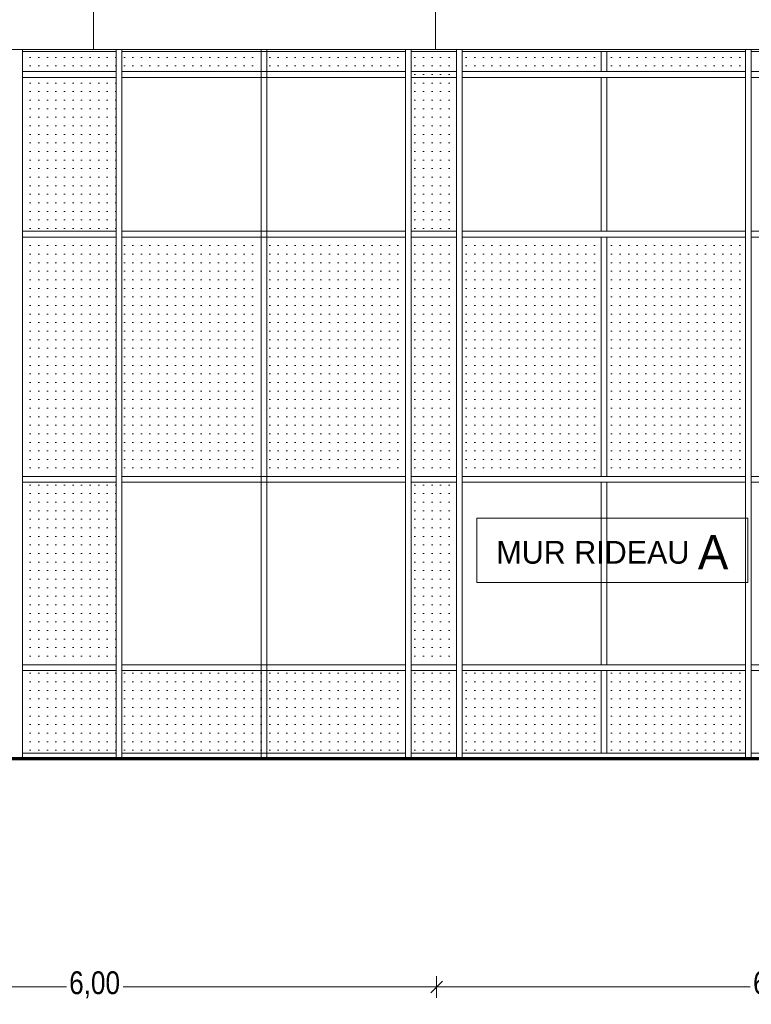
# Model space of a CAD drawing. Header units: millimetres. Extents: x 52659 to 1698020, y -10054 to 104697.
# Tile 76 of 256: x 175264 to 181683, y 3006 to 11638. Entities that reach past the tile are written whole.
import ezdxf

# ---------------------------------------------------------------- set-up
doc = ezdxf.new("R2010")
doc.units = ezdxf.units.MM
doc.header["$MEASUREMENT"] = 0
for name, color, linetype in [('01-01 Terrain 3D.Terrain', 7, 'Continuous'), ('02-04 Mur.Construction', 7, 'Continuous'), ('02-05 Poteau.Construction', 7, 'Continuous'), ('02-06 Poutre.Construction', 7, 'Continuous'), ('05-02 Cotation 200ème 100ème.Cotations', 7, 'Continuous'), ('06-02 Texte 200ème 100ème.Texte', 7, 'Continuous'), ('08-01 2D Dessin général.2D', 7, 'Continuous'), ('08-07 2D Textures.2D', 7, 'Continuous')]:
    doc.layers.add(name, color=color, linetype=linetype)
doc.styles.add('STYLE_GENERE_3', font='ARIALN.TTF')
doc.dimstyles.new('STYLE_GENERE__1', dxfattribs={"dimtxt": 200, "dimasz": 95, "dimexe": 0.18, "dimexo": 100, "dimgap": 0, "dimtad": 0, "dimlfac": 0.001, "dimzin": 0, "dimdsep": 46, "dimtxsty": 'STYLE_GENERE_3', "dimblk": 'ARROWHEAD_6', "dimblk1": 'ARROWHEAD_6', "dimblk2": 'ARROWHEAD_6', "dimcen": 0.09, "dimclrd": 7, "dimclre": 7, "dimclrt": 7, "dimazin": 0, "dimtfac": 1, "dimtdec": 4, "dimtmove": 2, "dimatfit": 3, "dimfxl": 1, "dimtolj": 1, "dimtzin": 0, "dimarcsym": 0})
doc.dimstyles.new('STYLE_GENERE__2', dxfattribs={"dimtxt": 200, "dimasz": 95, "dimexe": 0.18, "dimexo": 100, "dimgap": 0, "dimtad": 0, "dimlfac": 0.001, "dimzin": 0, "dimdsep": 46, "dimtxsty": 'STYLE_GENERE_3', "dimblk": 'ARROWHEAD_6', "dimblk1": 'ARROWHEAD_6', "dimblk2": 'ARROWHEAD_6', "dimcen": 0.09, "dimclrd": 7, "dimclre": 7, "dimclrt": 7, "dimazin": 0, "dimtfac": 1, "dimtdec": 4, "dimtmove": 0, "dimatfit": 3, "dimfxl": 1, "dimtolj": 1, "dimtzin": 0, "dimarcsym": 0})
doc.dimstyles.new('STYLE_GENERE__3', dxfattribs={"dimtxt": 200, "dimasz": 95, "dimexe": 0.18, "dimexo": 0.0625, "dimgap": 0, "dimtad": 0, "dimtih": 1, "dimtoh": 1, "dimlfac": 0.001, "dimzin": 0, "dimdsep": 46, "dimtxsty": 'STYLE_GENERE_3', "dimblk": 'ARROWHEAD_6', "dimblk1": 'ARROWHEAD_6', "dimblk2": 'ARROWHEAD_6', "dimcen": 0.09, "dimclrd": 7, "dimclre": 7, "dimclrt": 7, "dimazin": 0, "dimtfac": 1, "dimtdec": 4, "dimtmove": 0, "dimatfit": 3, "dimfxl": 1, "dimtolj": 1, "dimtzin": 0, "dimarcsym": 0})
pattern_1 = [(0, (131932.67, 5158.07), (0, 75), [0, -75])]

# ---------------------------------------------------------------- blocks, each defined once
blk = doc.blocks.new('Élément de coupe_174_1', base_point=(131932.7, 5158.1))
at = {"layer": '01-01 Terrain 3D.Terrain', "color": 7, "linetype": 'Continuous', "lineweight": 9}
blk.add_line((166682.7, 5168.1), (193082.7, 5168.1), dxfattribs=at)
blk = doc.blocks.new('Élément de coupe_235_1', base_point=(131932.7, 5158.1))
at = {"layer": '02-04 Mur.Construction', "color": 7, "linetype": 'Continuous', "lineweight": 9}
blk.add_line((220579, 11378.1), (162692.7, 11378.1), dxfattribs=at)
blk = doc.blocks.new('Élément de coupe_242_1', base_point=(131932.7, 5158.1))
at = {"layer": '02-05 Poteau.Construction', "color": 7, "linetype": 'Continuous', "lineweight": 9}
for p, q in [((181632.6, 5168.1), (181632.6, 11378.1)), ((181682.3, 5168.1), (181682.3, 11378.1))]:
    blk.add_line(p, q, dxfattribs=at)
blk = doc.blocks.new('Élément de coupe_243_1', base_point=(131932.7, 5158.1))
at = {"layer": '02-05 Poteau.Construction', "color": 7, "linetype": 'Continuous', "lineweight": 9}
for p, q in [((179096.1, 5168.1), (179096.1, 11378.1)), ((179145.8, 5168.1), (179145.8, 11378.1))]:
    blk.add_line(p, q, dxfattribs=at)
blk = doc.blocks.new('Élément de coupe_244_1', base_point=(131932.7, 5158.1))
at = {"layer": '02-05 Poteau.Construction', "color": 7, "linetype": 'Continuous', "lineweight": 9}
for p, q in [((178648.5, 5168.1), (178648.5, 11378.1)), ((178698.2, 5168.1), (178698.2, 11378.1))]:
    blk.add_line(p, q, dxfattribs=at)
blk = doc.blocks.new('Élément de coupe_245_1', base_point=(131932.7, 5158.1))
at = {"layer": '02-05 Poteau.Construction', "color": 7, "linetype": 'Continuous', "lineweight": 9}
for p, q in [((176112, 5168.1), (176112, 11378.1)), ((176161.7, 5168.1), (176161.7, 11378.1))]:
    blk.add_line(p, q, dxfattribs=at)
blk = doc.blocks.new('Élément de coupe_246_1', base_point=(131932.7, 5158.1))
at = {"layer": '02-05 Poteau.Construction', "color": 7, "linetype": 'Continuous', "lineweight": 9}
for p, q in [((177382.4, 11358.3), (177382.4, 11378.1)), ((177382.4, 11183.1), (177382.4, 11358.3)), ((177432.1, 5168.1), (177432.1, 11378.1)), ((177382.4, 11133.1), (177382.4, 11183.1)), ((177382.4, 9783.1), (177382.4, 11133.1)), ((177382.4, 9733.1), (177382.4, 9783.1)), ((177382.4, 7633.1), (177382.4, 9733.1)), ((177382.4, 7583.1), (177382.4, 7633.1)), ((177382.4, 5983.1), (177382.4, 7583.1)), ((177382.4, 5933.1), (177382.4, 5983.1)), ((177382.4, 5208.1), (177382.4, 5933.1)), ((177382.4, 5168.1), (177382.4, 5208.1))]:
    blk.add_line(p, q, dxfattribs=at)
blk = doc.blocks.new('Élément de coupe_247_1', base_point=(131932.7, 5158.1))
at = {"layer": '02-05 Poteau.Construction', "color": 7, "linetype": 'Continuous', "lineweight": 9}
for p, q in [((180366.4, 11183.1), (180366.4, 11358.3)), ((180416.1, 11183.1), (180416.1, 11358.3)), ((180366.4, 9783.1), (180366.4, 11133.1)), ((180416.1, 9783.1), (180416.1, 11133.1)), ((180366.4, 7633.1), (180366.4, 9733.1)), ((180416.1, 7633.1), (180416.1, 9733.1)), ((180366.4, 5983.1), (180366.4, 7583.1)), ((180416.1, 5983.1), (180416.1, 7583.1)), ((180366.4, 5208.1), (180366.4, 5933.1)), ((180416.1, 5208.1), (180416.1, 5933.1))]:
    blk.add_line(p, q, dxfattribs=at)
blk = doc.blocks.new('Élément de coupe_272_1', base_point=(131932.7, 5158.1))
at = {"layer": '02-06 Poutre.Construction', "color": 7, "linetype": 'Continuous', "lineweight": 9}
for p, q in [((176112, 5983.1), (175289.3, 5983.1)), ((178648.5, 5983.1), (176161.9, 5983.1)), ((179096.1, 5983.1), (178698.3, 5983.1)), ((181632.6, 5983.1), (179145.9, 5983.1)), ((182080.2, 5983.1), (181682.4, 5983.1)), ((176112, 5933.1), (175289.3, 5933.1)), ((178648.5, 5933.1), (176161.9, 5933.1)), ((179096.1, 5933.1), (178698.3, 5933.1)), ((181632.6, 5933.1), (179145.9, 5933.1)), ((182080.2, 5933.1), (181682.4, 5933.1))]:
    blk.add_line(p, q, dxfattribs=at)
blk = doc.blocks.new('Élément de coupe_273_1', base_point=(131932.7, 5158.1))
at = {"layer": '02-06 Poutre.Construction', "color": 7, "linetype": 'Continuous', "lineweight": 9}
for p, q in [((176112, 7633.1), (175289.3, 7633.1)), ((178648.5, 7633.1), (176161.9, 7633.1)), ((179096.1, 7633.1), (178698.3, 7633.1)), ((181632.6, 7633.1), (179145.9, 7633.1)), ((182080.2, 7633.1), (181682.4, 7633.1)), ((176112, 7583.1), (175289.3, 7583.1)), ((178648.5, 7583.1), (176161.9, 7583.1)), ((179096.1, 7583.1), (178698.3, 7583.1)), ((181632.6, 7583.1), (179145.9, 7583.1)), ((182080.2, 7583.1), (181682.4, 7583.1))]:
    blk.add_line(p, q, dxfattribs=at)
blk = doc.blocks.new('Élément de coupe_274_1', base_point=(131932.7, 5158.1))
at = {"layer": '02-06 Poutre.Construction', "color": 7, "linetype": 'Continuous', "lineweight": 9}
for p, q in [((176112, 9783.1), (175289.3, 9783.1)), ((178648.5, 9783.1), (176161.9, 9783.1)), ((179096.1, 9783.1), (178698.3, 9783.1)), ((181632.6, 9783.1), (179145.9, 9783.1)), ((182080.2, 9783.1), (181682.4, 9783.1)), ((176112, 9733.1), (175289.3, 9733.1)), ((178648.5, 9733.1), (176161.9, 9733.1)), ((179096.1, 9733.1), (178698.3, 9733.1)), ((181632.6, 9733.1), (179145.9, 9733.1)), ((182080.2, 9733.1), (181682.4, 9733.1))]:
    blk.add_line(p, q, dxfattribs=at)
blk = doc.blocks.new('Élément de coupe_275_1', base_point=(131932.7, 5158.1))
at = {"layer": '02-06 Poutre.Construction', "color": 7, "linetype": 'Continuous', "lineweight": 9}
for p, q in [((176112, 11183.1), (175289.3, 11183.1)), ((178648.5, 11183.1), (176161.9, 11183.1)), ((179096.1, 11183.1), (178698.3, 11183.1)), ((181632.6, 11183.1), (179145.9, 11183.1)), ((182080.2, 11183.1), (181682.4, 11183.1)), ((176112, 11133.1), (175289.3, 11133.1)), ((178648.5, 11133.1), (176161.9, 11133.1)), ((179096.1, 11133.1), (178698.3, 11133.1)), ((181632.6, 11133.1), (179145.9, 11133.1)), ((182080.2, 11133.1), (181682.4, 11133.1))]:
    blk.add_line(p, q, dxfattribs=at)
blk = doc.blocks.new('Élément de coupe_276_1', base_point=(131932.7, 5158.1))
at = {"layer": '02-06 Poutre.Construction', "color": 7, "linetype": 'Continuous', "lineweight": 9}
for p, q in [((176112, 11358.3), (175289.3, 11358.3)), ((178648.5, 11358.3), (176161.9, 11358.3)), ((179096.1, 11358.3), (178698.3, 11358.3)), ((181632.6, 11358.3), (179145.9, 11358.3)), ((182080.2, 11358.3), (181682.4, 11358.3))]:
    blk.add_line(p, q, dxfattribs=at)
blk = doc.blocks.new('Élément de coupe_278_1', base_point=(131932.7, 5158.1))
at = {"layer": '02-05 Poteau.Construction', "color": 7, "linetype": 'Continuous', "lineweight": 9}
blk.add_line((175289.3, 5168.1), (175289.3, 11378.1), dxfattribs=at)
blk = doc.blocks.new('Élément de coupe_279_1', base_point=(131932.7, 5158.1))
at = {"layer": '02-06 Poutre.Construction', "color": 7, "linetype": 'Continuous', "lineweight": 9}
for p, q in [((176112, 5208.1), (175289.3, 5208.1)), ((178648.5, 5208.1), (176161.9, 5208.1)), ((179096.1, 5208.1), (178698.3, 5208.1)), ((181632.6, 5208.1), (179145.9, 5208.1)), ((182080.2, 5208.1), (181682.4, 5208.1))]:
    blk.add_line(p, q, dxfattribs=at)
blk = doc.blocks.new('*D739', base_point=(131932.7, 5158.1))
at = {"layer": '05-02 Cotation 200ème 100ème.Cotations', "color": 7, "linetype": 'Continuous', "lineweight": 13, "transparency": 16777216}
for p, q in [((165424.5, 6308.1), (165237, 6308.1)), ((165330.7, 6034.3), (165330.7, 6308.1)), ((165330.7, 5262.9), (165330.7, 5536.6)), ((165424.5, 5262.9), (165237, 5262.9)), ((165330.7, 5187.9), (165330.7, 5262.9))]:
    blk.add_line(p, q, dxfattribs=at)
at = {"layer": '05-02 Cotation 200ème 100ème.Cotations', "color": 7, "linetype": 'Continuous', "lineweight": 25, "transparency": 16777216}
for p, q in [((165280.7, 6358.1), (165380.7, 6258.1)), ((165280.7, 5312.9), (165380.7, 5212.9))]:
    blk.add_line(p, q, dxfattribs=at)
at = {"layer": '05-02 Cotation 200ème 100ème.Cotations', "color": 7, "lineweight": 9, "transparency": 16777216, "insert": (165430.7, 5561.5), "char_height": 200, "attachment_point": 7, "rotation": 90, "style": 'STYLE_GENERE_3'}
blk.add_mtext('\\A1;1,05', dxfattribs=at)
blk = doc.blocks.new('ARROWHEAD_6')
at = {"color": 0, "linetype": 'Continuous', "lineweight": 0}
for p, q in [((0, 0), (-1, 0)), ((-0.5, -0.5), (0.5, 0.5))]:
    blk.add_line(p, q, dxfattribs=at)
blk = doc.blocks.new('*D740', base_point=(131932.7, 5158.1))
at = {"layer": '05-02 Cotation 200ème 100ème.Cotations', "color": 7, "linetype": 'Continuous', "lineweight": 13, "transparency": 16777216}
for p, q in [((165424.5, 7598.1), (165237, 7598.1)), ((165330.7, 7201.9), (165330.7, 7598.1)), ((165330.7, 6308.1), (165330.7, 6704.2)), ((165424.5, 6308.1), (165237, 6308.1))]:
    blk.add_line(p, q, dxfattribs=at)
at = {"layer": '05-02 Cotation 200ème 100ème.Cotations', "color": 7, "linetype": 'Continuous', "lineweight": 25, "transparency": 16777216}
for p, q in [((165280.7, 7648.1), (165380.7, 7548.1)), ((165280.7, 6358.1), (165380.7, 6258.1))]:
    blk.add_line(p, q, dxfattribs=at)
at = {"layer": '05-02 Cotation 200ème 100ème.Cotations', "color": 7, "lineweight": 9, "transparency": 16777216, "insert": (165430.7, 6729.1), "char_height": 200, "attachment_point": 7, "rotation": 90, "style": 'STYLE_GENERE_3'}
blk.add_mtext('\\A1;1,29', dxfattribs=at)
blk = doc.blocks.new('*D741', base_point=(131932.7, 5158.1))
at = {"layer": '05-02 Cotation 200ème 100ème.Cotations', "color": 7, "linetype": 'Continuous', "lineweight": 25, "transparency": 16777216}
for p, q in [((165280.7, 9772.9), (165380.7, 9672.9)), ((165280.7, 7648.1), (165380.7, 7548.1))]:
    blk.add_line(p, q, dxfattribs=at)
at = {"layer": '05-02 Cotation 200ème 100ème.Cotations', "color": 7, "linetype": 'Continuous', "lineweight": 13, "transparency": 16777216}
for p, q in [((165424.5, 9722.9), (165237, 9722.9)), ((165330.7, 8909.3), (165330.7, 9722.9)), ((165330.7, 7598.1), (165330.7, 8411.6)), ((165424.5, 7598.1), (165237, 7598.1))]:
    blk.add_line(p, q, dxfattribs=at)
at = {"layer": '05-02 Cotation 200ème 100ème.Cotations', "color": 7, "lineweight": 9, "transparency": 16777216, "insert": (165430.7, 8436.5), "char_height": 200, "attachment_point": 7, "rotation": 90, "style": 'STYLE_GENERE_3'}
blk.add_mtext('\\A1;2,12', dxfattribs=at)
blk = doc.blocks.new('*D742', base_point=(131932.7, 5158.1))
at = {"layer": '05-02 Cotation 200ème 100ème.Cotations', "color": 7, "linetype": 'Continuous', "lineweight": 25, "transparency": 16777216}
for p, q in [((165280.7, 11058.1), (165380.7, 10958.1)), ((165280.7, 9772.9), (165380.7, 9672.9))]:
    blk.add_line(p, q, dxfattribs=at)
at = {"layer": '05-02 Cotation 200ème 100ème.Cotations', "color": 7, "linetype": 'Continuous', "lineweight": 13, "transparency": 16777216}
for p, q in [((165424.5, 11008.1), (165237, 11008.1)), ((165330.7, 10614.3), (165330.7, 11008.1)), ((165330.7, 9722.9), (165330.7, 10116.6)), ((165424.5, 9722.9), (165237, 9722.9))]:
    blk.add_line(p, q, dxfattribs=at)
at = {"layer": '05-02 Cotation 200ème 100ème.Cotations', "color": 7, "lineweight": 9, "transparency": 16777216, "char_height": 200, "attachment_point": 7, "rotation": 90, "style": 'STYLE_GENERE_3'}
for s, insert in [('\\A1;0,35', (165287.9, 10961.3)), ('\\A1;1,29', (165430.7, 10141.5))]:
    blk.add_mtext(s, dxfattribs=dict(at, insert=insert))
blk = doc.blocks.new('*D743', base_point=(131932.7, 5158.1))
at = {"layer": '05-02 Cotation 200ème 100ème.Cotations', "color": 7, "linetype": 'Continuous', "lineweight": 25, "transparency": 16777216}
for p, q in [((165280.7, 11412.6), (165380.7, 11312.6)), ((165280.7, 11058.1), (165380.7, 10958.1))]:
    blk.add_line(p, q, dxfattribs=at)
at = {"layer": '05-02 Cotation 200ème 100ème.Cotations', "color": 7, "linetype": 'Continuous', "lineweight": 13, "transparency": 16777216}
for p, q in [((165424.5, 11362.6), (165237, 11362.6)), ((165330.7, 11008.1), (165330.7, 11362.6)), ((165424.5, 11008.1), (165237, 11008.1))]:
    blk.add_line(p, q, dxfattribs=at)
blk = doc.blocks.new('*D744', base_point=(131932.7, 5158.1))
at = {"layer": '05-02 Cotation 200ème 100ème.Cotations', "color": 7, "linetype": 'Continuous', "lineweight": 25, "transparency": 16777216}
for p, q in [((165280.7, 14458.1), (165380.7, 14358.1)), ((165280.7, 11412.6), (165380.7, 11312.6))]:
    blk.add_line(p, q, dxfattribs=at)
at = {"layer": '05-02 Cotation 200ème 100ème.Cotations', "color": 7, "linetype": 'Continuous', "lineweight": 13, "transparency": 16777216}
for p, q in [((165424.5, 14408.1), (165237, 14408.1)), ((165330.7, 13134.2), (165330.7, 14408.1)), ((165330.7, 11362.6), (165330.7, 12636.5)), ((165424.5, 11362.6), (165237, 11362.6))]:
    blk.add_line(p, q, dxfattribs=at)
at = {"layer": '05-02 Cotation 200ème 100ème.Cotations', "color": 7, "lineweight": 9, "transparency": 16777216, "char_height": 200, "attachment_point": 7, "rotation": 90, "style": 'STYLE_GENERE_3'}
for s, insert in [('\\A1;0,40', (165287.9, 14381.8)), ('\\A1;3,05', (165430.7, 12661.3))]:
    blk.add_mtext(s, dxfattribs=dict(at, insert=insert))
blk = doc.blocks.new('*D747', base_point=(131932.7, 5158.1))
at = {"layer": '05-02 Cotation 200ème 100ème.Cotations', "color": 7, "linetype": 'Continuous', "lineweight": 13, "transparency": 16777216}
for p, q in [((172705.8, 5958.1), (172518.3, 5958.1)), ((172612, 5806.9), (172612, 5958.1)), ((172612, 5158.1), (172612, 5309.2)), ((172705.8, 5158.1), (172518.3, 5158.1)), ((172612, 5083.1), (172612, 5158.1))]:
    blk.add_line(p, q, dxfattribs=at)
at = {"layer": '05-02 Cotation 200ème 100ème.Cotations', "color": 7, "linetype": 'Continuous', "lineweight": 25, "transparency": 16777216}
for p, q in [((172562, 6008.1), (172662, 5908.1)), ((172562, 5208.1), (172662, 5108.1))]:
    blk.add_line(p, q, dxfattribs=at)
at = {"layer": '05-02 Cotation 200ème 100ème.Cotations', "color": 7, "lineweight": 9, "transparency": 16777216, "insert": (172712, 5334.1), "char_height": 200, "attachment_point": 7, "rotation": 90, "style": 'STYLE_GENERE_3'}
blk.add_mtext('\\A1;0,80', dxfattribs=at)
blk = doc.blocks.new('*D748', base_point=(131932.7, 5158.1))
at = {"layer": '05-02 Cotation 200ème 100ème.Cotations', "color": 7, "linetype": 'Continuous', "lineweight": 13, "transparency": 16777216}
for p, q in [((172705.8, 7608.1), (172518.3, 7608.1)), ((172612, 7031.9), (172612, 7608.1)), ((172612, 5958.1), (172612, 6534.2)), ((172705.8, 5958.1), (172518.3, 5958.1))]:
    blk.add_line(p, q, dxfattribs=at)
at = {"layer": '05-02 Cotation 200ème 100ème.Cotations', "color": 7, "linetype": 'Continuous', "lineweight": 25, "transparency": 16777216}
for p, q in [((172562, 7658.1), (172662, 7558.1)), ((172562, 6008.1), (172662, 5908.1))]:
    blk.add_line(p, q, dxfattribs=at)
at = {"layer": '05-02 Cotation 200ème 100ème.Cotations', "color": 7, "lineweight": 9, "transparency": 16777216, "insert": (172712, 6559.1), "char_height": 200, "attachment_point": 7, "rotation": 90, "style": 'STYLE_GENERE_3'}
blk.add_mtext('\\A1;1,65', dxfattribs=at)
blk = doc.blocks.new('*D749', base_point=(131932.7, 5158.1))
at = {"layer": '05-02 Cotation 200ème 100ème.Cotations', "color": 7, "linetype": 'Continuous', "lineweight": 13, "transparency": 16777216}
for p, q in [((172705.8, 9333.1), (172518.3, 9333.1)), ((172612, 8719.4), (172612, 9333.1)), ((172612, 7608.1), (172612, 8221.7)), ((172705.8, 7608.1), (172518.3, 7608.1))]:
    blk.add_line(p, q, dxfattribs=at)
at = {"layer": '05-02 Cotation 200ème 100ème.Cotations', "color": 7, "linetype": 'Continuous', "lineweight": 25, "transparency": 16777216}
for p, q in [((172562, 9383.1), (172662, 9283.1)), ((172562, 7658.1), (172662, 7558.1))]:
    blk.add_line(p, q, dxfattribs=at)
at = {"layer": '05-02 Cotation 200ème 100ème.Cotations', "color": 7, "lineweight": 9, "transparency": 16777216, "insert": (172712, 8246.6), "char_height": 200, "attachment_point": 7, "rotation": 90, "style": 'STYLE_GENERE_3'}
blk.add_mtext('\\A1;1,73', dxfattribs=at)
blk = doc.blocks.new('*D755', base_point=(131932.7, 5158.1))
at = {"layer": '05-02 Cotation 200ème 100ème.Cotations', "color": 7, "linetype": 'Continuous', "lineweight": 13, "transparency": 16777216}
for p, q in [((172346.2, 7608.1), (172158.7, 7608.1)), ((172252.5, 6631.9), (172252.5, 7608.1)), ((172252.5, 5158.1), (172252.5, 6134.2)), ((172346.2, 5158.1), (172158.7, 5158.1)), ((172252.5, 5083.1), (172252.5, 5158.1))]:
    blk.add_line(p, q, dxfattribs=at)
at = {"layer": '05-02 Cotation 200ème 100ème.Cotations', "color": 7, "linetype": 'Continuous', "lineweight": 25, "transparency": 16777216}
for p, q in [((172202.5, 7658.1), (172302.5, 7558.1)), ((172202.5, 5208.1), (172302.5, 5108.1))]:
    blk.add_line(p, q, dxfattribs=at)
at = {"layer": '05-02 Cotation 200ème 100ème.Cotations', "color": 7, "lineweight": 9, "transparency": 16777216, "insert": (172352.5, 6159.1), "char_height": 200, "attachment_point": 7, "rotation": 90, "style": 'STYLE_GENERE_3'}
blk.add_mtext('\\A1;2,45', dxfattribs=at)
blk = doc.blocks.new('*D756', base_point=(131932.7, 5158.1))
at = {"layer": '05-02 Cotation 200ème 100ème.Cotations', "color": 7, "linetype": 'Continuous', "lineweight": 25, "transparency": 16777216}
for p, q in [((172302.5, 10108.1), (172202.5, 10208.1)), ((172202.5, 7658.1), (172302.5, 7558.1))]:
    blk.add_line(p, q, dxfattribs=at)
at = {"layer": '05-02 Cotation 200ème 100ème.Cotations', "color": 7, "linetype": 'Continuous', "lineweight": 13, "transparency": 16777216}
for p, q in [((172252.5, 10158.1), (172252.5, 10233.1)), ((172346.2, 10158.1), (172158.7, 10158.1)), ((172252.5, 9131.9), (172252.5, 10158.1)), ((172252.5, 7608.1), (172252.5, 8634.2)), ((172346.2, 7608.1), (172158.7, 7608.1))]:
    blk.add_line(p, q, dxfattribs=at)
at = {"layer": '05-02 Cotation 200ème 100ème.Cotations', "color": 7, "lineweight": 9, "transparency": 16777216, "insert": (172352.5, 8659.1), "char_height": 200, "attachment_point": 7, "rotation": 90, "style": 'STYLE_GENERE_3'}
blk.add_mtext('\\A1;2,55', dxfattribs=at)
blk = doc.blocks.new('*D759', base_point=(131932.7, 5158.1))
at = {"layer": '05-02 Cotation 200ème 100ème.Cotations', "color": 7, "linetype": 'Continuous', "lineweight": 13, "transparency": 16777216}
for p, q in [((135997.7, 6308.1), (135810.2, 6308.1)), ((135903.9, 6034.3), (135903.9, 6308.1)), ((135903.9, 5262.9), (135903.9, 5536.6)), ((135997.7, 5262.9), (135810.2, 5262.9)), ((135903.9, 5187.9), (135903.9, 5262.9))]:
    blk.add_line(p, q, dxfattribs=at)
at = {"layer": '05-02 Cotation 200ème 100ème.Cotations', "color": 7, "linetype": 'Continuous', "lineweight": 25, "transparency": 16777216}
for p, q in [((135853.9, 6358.1), (135953.9, 6258.1)), ((135853.9, 5312.9), (135953.9, 5212.9))]:
    blk.add_line(p, q, dxfattribs=at)
at = {"layer": '05-02 Cotation 200ème 100ème.Cotations', "color": 7, "lineweight": 9, "transparency": 16777216, "insert": (136003.9, 5561.5), "char_height": 200, "attachment_point": 7, "rotation": 90, "style": 'STYLE_GENERE_3'}
blk.add_mtext('\\A1;1,05', dxfattribs=at)
blk = doc.blocks.new('*D760', base_point=(131932.7, 5158.1))
at = {"layer": '05-02 Cotation 200ème 100ème.Cotations', "color": 7, "linetype": 'Continuous', "lineweight": 13, "transparency": 16777216}
for p, q in [((135997.7, 8658.1), (135810.2, 8658.1)), ((135903.9, 7731.9), (135903.9, 8658.1)), ((135903.9, 6308.1), (135903.9, 7234.2)), ((135997.7, 6308.1), (135810.2, 6308.1))]:
    blk.add_line(p, q, dxfattribs=at)
at = {"layer": '05-02 Cotation 200ème 100ème.Cotations', "color": 7, "linetype": 'Continuous', "lineweight": 25, "transparency": 16777216}
for p, q in [((135853.9, 8708.1), (135953.9, 8608.1)), ((135853.9, 6358.1), (135953.9, 6258.1))]:
    blk.add_line(p, q, dxfattribs=at)
at = {"layer": '05-02 Cotation 200ème 100ème.Cotations', "color": 7, "lineweight": 9, "transparency": 16777216, "insert": (136003.9, 7259.1), "char_height": 200, "attachment_point": 7, "rotation": 90, "style": 'STYLE_GENERE_3'}
blk.add_mtext('\\A1;2,35', dxfattribs=at)
blk = doc.blocks.new('*D761', base_point=(131932.7, 5158.1))
at = {"layer": '05-02 Cotation 200ème 100ème.Cotations', "color": 7, "linetype": 'Continuous', "lineweight": 25, "transparency": 16777216}
for p, q in [((135853.9, 9772.9), (135953.9, 9672.9)), ((135853.9, 8708.1), (135953.9, 8608.1))]:
    blk.add_line(p, q, dxfattribs=at)
at = {"layer": '05-02 Cotation 200ème 100ème.Cotations', "color": 7, "linetype": 'Continuous', "lineweight": 13, "transparency": 16777216}
for p, q in [((135997.7, 9722.9), (135810.2, 9722.9)), ((135903.9, 9439.3), (135903.9, 9722.9)), ((135903.9, 8658.1), (135903.9, 8941.6)), ((135997.7, 8658.1), (135810.2, 8658.1))]:
    blk.add_line(p, q, dxfattribs=at)
at = {"layer": '05-02 Cotation 200ème 100ème.Cotations', "color": 7, "lineweight": 9, "transparency": 16777216, "insert": (136003.9, 8966.5), "char_height": 200, "attachment_point": 7, "rotation": 90, "style": 'STYLE_GENERE_3'}
blk.add_mtext('\\A1;1,06', dxfattribs=at)
blk = doc.blocks.new('*D762', base_point=(131932.7, 5158.1))
at = {"layer": '05-02 Cotation 200ème 100ème.Cotations', "color": 7, "linetype": 'Continuous', "lineweight": 25, "transparency": 16777216}
for p, q in [((135853.9, 11058.1), (135953.9, 10958.1)), ((135853.9, 9772.9), (135953.9, 9672.9))]:
    blk.add_line(p, q, dxfattribs=at)
at = {"layer": '05-02 Cotation 200ème 100ème.Cotations', "color": 7, "linetype": 'Continuous', "lineweight": 13, "transparency": 16777216}
for p, q in [((135997.7, 11008.1), (135810.2, 11008.1)), ((135903.9, 10614.3), (135903.9, 11008.1)), ((135903.9, 9722.9), (135903.9, 10116.6)), ((135997.7, 9722.9), (135810.2, 9722.9))]:
    blk.add_line(p, q, dxfattribs=at)
at = {"layer": '05-02 Cotation 200ème 100ème.Cotations', "color": 7, "lineweight": 9, "transparency": 16777216, "char_height": 200, "attachment_point": 7, "rotation": 90, "style": 'STYLE_GENERE_3'}
for s, insert in [('\\A1;0,35', (135861, 10961.3)), ('\\A1;1,29', (136003.9, 10141.5))]:
    blk.add_mtext(s, dxfattribs=dict(at, insert=insert))
blk = doc.blocks.new('*D763', base_point=(131932.7, 5158.1))
at = {"layer": '05-02 Cotation 200ème 100ème.Cotations', "color": 7, "linetype": 'Continuous', "lineweight": 25, "transparency": 16777216}
for p, q in [((135853.9, 11412.6), (135953.9, 11312.6)), ((135853.9, 11058.1), (135953.9, 10958.1))]:
    blk.add_line(p, q, dxfattribs=at)
at = {"layer": '05-02 Cotation 200ème 100ème.Cotations', "color": 7, "linetype": 'Continuous', "lineweight": 13, "transparency": 16777216}
for p, q in [((135997.7, 11362.6), (135810.2, 11362.6)), ((135903.9, 11008.1), (135903.9, 11362.6)), ((135997.7, 11008.1), (135810.2, 11008.1))]:
    blk.add_line(p, q, dxfattribs=at)
blk = doc.blocks.new('*D764', base_point=(131932.7, 5158.1))
at = {"layer": '05-02 Cotation 200ème 100ème.Cotations', "color": 7, "linetype": 'Continuous', "lineweight": 25, "transparency": 16777216}
for p, q in [((135853.9, 14458.1), (135953.9, 14358.1)), ((135853.9, 11412.6), (135953.9, 11312.6))]:
    blk.add_line(p, q, dxfattribs=at)
at = {"layer": '05-02 Cotation 200ème 100ème.Cotations', "color": 7, "linetype": 'Continuous', "lineweight": 13, "transparency": 16777216}
for p, q in [((135997.7, 14408.1), (135810.2, 14408.1)), ((135903.9, 13134.2), (135903.9, 14408.1)), ((135903.9, 11362.6), (135903.9, 12636.5)), ((135997.7, 11362.6), (135810.2, 11362.6))]:
    blk.add_line(p, q, dxfattribs=at)
at = {"layer": '05-02 Cotation 200ème 100ème.Cotations', "color": 7, "lineweight": 9, "transparency": 16777216, "char_height": 200, "attachment_point": 7, "rotation": 90, "style": 'STYLE_GENERE_3'}
for s, insert in [('\\A1;0,40', (135861, 14381.8)), ('\\A1;3,05', (136003.9, 12661.3))]:
    blk.add_mtext(s, dxfattribs=dict(at, insert=insert))
blk = doc.blocks.new('*D778', base_point=(131932.7, 5158.1))
at = {"layer": '05-02 Cotation 200ème 100ème.Cotations', "color": 7, "linetype": 'Continuous', "lineweight": 25, "transparency": 16777216}
for p, q in [((172972.7, 3208.1), (172872.7, 3108.1)), ((178972.7, 3208.1), (178872.7, 3108.1))]:
    blk.add_line(p, q, dxfattribs=at)
at = {"layer": '05-02 Cotation 200ème 100ème.Cotations', "color": 7, "linetype": 'Continuous', "lineweight": 13, "transparency": 16777216}
for p, q in [((172922.7, 3064.3), (172922.7, 3251.8)), ((178922.7, 3064.3), (178922.7, 3251.8)), ((172922.7, 3158.1), (175673.8, 3158.1)), ((176171.5, 3158.1), (178922.7, 3158.1))]:
    blk.add_line(p, q, dxfattribs=at)
at = {"layer": '05-02 Cotation 200ème 100ème.Cotations', "color": 7, "lineweight": 9, "transparency": 16777216, "insert": (175698.7, 3058.1), "char_height": 200, "attachment_point": 7, "style": 'STYLE_GENERE_3'}
blk.add_mtext('\\A1;6,00', dxfattribs=at)
blk = doc.blocks.new('*D779', base_point=(131932.7, 5158.1))
at = {"layer": '05-02 Cotation 200ème 100ème.Cotations', "color": 7, "linetype": 'Continuous', "lineweight": 25, "transparency": 16777216}
for p, q in [((178972.7, 3208.1), (178872.7, 3108.1)), ((184972.7, 3208.1), (184872.7, 3108.1))]:
    blk.add_line(p, q, dxfattribs=at)
at = {"layer": '05-02 Cotation 200ème 100ème.Cotations', "color": 7, "linetype": 'Continuous', "lineweight": 13, "transparency": 16777216}
for p, q in [((178922.7, 3064.3), (178922.7, 3251.8)), ((184922.7, 3064.3), (184922.7, 3251.8)), ((178922.7, 3158.1), (181673.8, 3158.1)), ((182171.5, 3158.1), (184922.7, 3158.1))]:
    blk.add_line(p, q, dxfattribs=at)
at = {"layer": '05-02 Cotation 200ème 100ème.Cotations', "color": 7, "lineweight": 9, "transparency": 16777216, "insert": (181698.7, 3058.1), "char_height": 200, "attachment_point": 7, "style": 'STYLE_GENERE_3'}
blk.add_mtext('\\A1;6,00', dxfattribs=at)

msp = doc.modelspace()

# ---------------------------------------------------------------- hatches: boundary and pattern name
at = {"layer": '08-07 2D Textures.2D', "linetype": 'Continuous', "lineweight": 5}
h = msp.add_hatch(dxfattribs=at)
h.set_pattern_fill('GYPSE_0001', style=0, pattern_type=2)
h.set_pattern_definition(pattern_1)
h.paths.add_polyline_path([(175289.295, 11358.338), (176111.995, 11358.338), (176111.995, 11200.45), (175289.295, 11200.45)])
h = msp.add_hatch(dxfattribs=at)
h.set_pattern_fill('GYPSE_0001', style=0, pattern_type=2)
h.set_pattern_definition(pattern_1)
h.paths.add_polyline_path([(176163.79, 11358.338), (177382.371, 11358.338), (177382.371, 11203.327), (176163.79, 11203.327)])
h = msp.add_hatch(dxfattribs=at)
h.set_pattern_fill('GYPSE_0001', style=0, pattern_type=2)
h.set_pattern_definition(pattern_1)
h.paths.add_polyline_path([(177434.047, 11358.338), (178648.486, 11358.338), (178648.486, 11203.327), (177434.047, 11203.327)])
h = msp.add_hatch(dxfattribs=at)
h.set_pattern_fill('GYPSE_0001', style=0, pattern_type=2)
h.set_pattern_definition(pattern_1)
h.paths.add_polyline_path([(178700.303, 11358.338), (179096.053, 11358.338), (179096.053, 11203.327), (178700.303, 11203.327)])
h = msp.add_hatch(dxfattribs=at)
h.set_pattern_fill('GYPSE_0001', style=0, pattern_type=2)
h.set_pattern_definition(pattern_1)
h.paths.add_polyline_path([(179147.874, 11358.338), (180366.41, 11358.338), (180366.41, 11203.327), (179147.874, 11203.327)])
h = msp.add_hatch(dxfattribs=at)
h.set_pattern_fill('GYPSE_0001', style=0, pattern_type=2)
h.set_pattern_definition(pattern_1)
h.paths.add_polyline_path([(180418.112, 11358.338), (181632.614, 11358.338), (181632.614, 11203.327), (180418.112, 11203.327)])
h = msp.add_hatch(dxfattribs=at)
h.set_pattern_fill('GYPSE_0001', style=0, pattern_type=2)
h.set_pattern_definition(pattern_1)
h.paths.add_polyline_path([(175301.639, 11153.327), (176111.995, 11153.327), (176111.995, 9753.45), (175301.639, 9753.45)])
h = msp.add_hatch(dxfattribs=at)
h.set_pattern_fill('GYPSE_0001', style=0, pattern_type=2)
h.set_pattern_definition(pattern_1)
h.paths.add_polyline_path([(178684.146, 11178.327), (179096.053, 11178.327), (179096.053, 9749.971), (178684.146, 9749.971)])
h = msp.add_hatch(dxfattribs=at)
h.set_pattern_fill('GYPSE_0001', style=0, pattern_type=2)
h.set_pattern_definition(pattern_1)
h.paths.add_polyline_path([(175289.295, 9699.971), (176111.995, 9699.971), (176111.995, 7633.177), (175289.295, 7633.177)])
h = msp.add_hatch(dxfattribs=at)
h.set_pattern_fill('GYPSE_0001', style=0, pattern_type=2)
h.set_pattern_definition(pattern_1)
h.paths.add_polyline_path([(176180.332, 9699.971), (177382.371, 9699.971), (177382.371, 7633.008), (176180.332, 7633.008)])
h = msp.add_hatch(dxfattribs=at)
h.set_pattern_fill('GYPSE_0001', style=0, pattern_type=2)
h.set_pattern_definition(pattern_1)
h.paths.add_polyline_path([(177432.107, 9699.971), (178634.146, 9699.971), (178634.146, 7633.008), (177432.107, 7633.008)])
h = msp.add_hatch(dxfattribs=at)
h.set_pattern_fill('GYPSE_0001', style=0, pattern_type=2)
h.set_pattern_definition(pattern_1)
h.paths.add_polyline_path([(178702.254, 9699.971), (179096.053, 9699.971), (179096.053, 7633.072), (178702.254, 7633.072)])
h = msp.add_hatch(dxfattribs=at)
h.set_pattern_fill('GYPSE_0001', style=0, pattern_type=2)
h.set_pattern_definition(pattern_1)
h.paths.add_polyline_path([(179145.788, 9699.971), (180366.41, 9699.971), (180366.41, 7633.008), (179145.788, 7633.008)])
h = msp.add_hatch(dxfattribs=at)
h.set_pattern_fill('GYPSE_0001', style=0, pattern_type=2)
h.set_pattern_definition(pattern_1)
h.paths.add_polyline_path([(180416.145, 9699.971), (181636.768, 9699.971), (181636.768, 7633.008), (180416.145, 7633.008)])
h = msp.add_hatch(dxfattribs=at)
h.set_pattern_fill('GYPSE_0001', style=0, pattern_type=2)
h.set_pattern_definition(pattern_1)
h.paths.add_polyline_path([(175289.295, 7583.072), (176111.995, 7583.072), (176111.995, 6007.636), (175289.295, 6007.636)])
h = msp.add_hatch(dxfattribs=at)
h.set_pattern_fill('GYPSE_0001', style=0, pattern_type=2)
h.set_pattern_definition(pattern_1)
h.paths.add_polyline_path([(178700.605, 7583.072), (179096.053, 7583.072), (179096.053, 6008.072), (178700.605, 6008.072)])
h = msp.add_hatch(dxfattribs=at)
h.set_pattern_fill('GYPSE_0001', style=0, pattern_type=2)
h.set_pattern_definition(pattern_1)
h.paths.add_polyline_path([(175289.295, 5958.072), (176111.995, 5958.072), (176111.995, 5207.419), (175289.295, 5207.419)])
h = msp.add_hatch(dxfattribs=at)
h.set_pattern_fill('GYPSE_0001', style=0, pattern_type=2)
h.set_pattern_definition(pattern_1)
h.paths.add_polyline_path([(176166.729, 5958.072), (177387.351, 5958.072), (177387.351, 5207.419), (176166.729, 5207.419)])
h = msp.add_hatch(dxfattribs=at)
h.set_pattern_fill('GYPSE_0001', style=0, pattern_type=2)
h.set_pattern_definition(pattern_1)
h.paths.add_polyline_path([(177432.107, 5958.072), (178652.729, 5958.072), (178652.729, 5207.419), (177432.107, 5207.419)])
h = msp.add_hatch(dxfattribs=at)
h.set_pattern_fill('GYPSE_0001', style=0, pattern_type=2)
h.set_pattern_definition(pattern_1)
h.paths.add_polyline_path([(178699.488, 5958.072), (179096.053, 5958.072), (179096.053, 5208.072), (178699.488, 5208.072)])
h = msp.add_hatch(dxfattribs=at)
h.set_pattern_fill('GYPSE_0001', style=0, pattern_type=2)
h.set_pattern_definition(pattern_1)
h.paths.add_polyline_path([(179146.18, 5958.072), (180366.802, 5958.072), (180366.802, 5207.419), (179146.18, 5207.419)])
h = msp.add_hatch(dxfattribs=at)
h.set_pattern_fill('GYPSE_0001', style=0, pattern_type=2)
h.set_pattern_definition(pattern_1)
h.paths.add_polyline_path([(180416.145, 5958.072), (181636.768, 5958.072), (181636.768, 5207.419), (180416.145, 5207.419)])

# ---------------------------------------------------------------- linework, layer by layer
at = {"layer": '01-01 Terrain 3D.Terrain', "color": 18, "linetype": 'Continuous', "lineweight": 70, "true_color": 0x060402}
msp.add_line((193082.668, 5158.072), (166682.668, 5158.072), dxfattribs=at)
at = {"layer": '06-02 Texte 200ème 100ème.Texte', "color": 7, "linetype": 'Continuous', "lineweight": 9, "flags": 128}
msp.add_lwpolyline([(179276.398, 7268), (181651.758, 7268), (181651.758, 6703.29), (179276.398, 6703.29)], close=True, dxfattribs=at)
at = {"layer": '08-01 2D Dessin général.2D', "color": 7, "linetype": 'Continuous', "lineweight": 9}
for p, q in [((175911.721, 11378.072), (175911.721, 12248.072)), ((178911.721, 11378.072), (178911.721, 12248.072))]:
    msp.add_line(p, q, dxfattribs=at)

# ---------------------------------------------------------------- block references
at = {"layer": '01-01 Terrain 3D.Terrain', "lineweight": 0}
msp.add_blockref('Élément de coupe_174_1', (131932.668, 5158.072), dxfattribs=at)
at = {"layer": '02-04 Mur.Construction', "lineweight": 0}
msp.add_blockref('Élément de coupe_235_1', (131932.668, 5158.072), dxfattribs=at)
at = {"layer": '02-05 Poteau.Construction', "lineweight": 0}
for name in ['Élément de coupe_278_1', 'Élément de coupe_245_1', 'Élément de coupe_246_1', 'Élément de coupe_244_1', 'Élément de coupe_243_1', 'Élément de coupe_247_1', 'Élément de coupe_242_1']:
    msp.add_blockref(name, (131932.668, 5158.072), dxfattribs=at)
at = {"layer": '02-06 Poutre.Construction', "lineweight": 0}
for name in ['Élément de coupe_276_1', 'Élément de coupe_275_1', 'Élément de coupe_274_1', 'Élément de coupe_273_1', 'Élément de coupe_272_1', 'Élément de coupe_279_1']:
    msp.add_blockref(name, (131932.668, 5158.072), dxfattribs=at)

# ---------------------------------------------------------------- texts
at = {"layer": '06-02 Texte 200ème 100ème.Texte', "color": 7, "linetype": 'Continuous', "lineweight": 9, "insert": (180464.078, 6967.863), "char_height": 200, "attachment_point": 5}
msp.add_mtext('\\A1;MUR RIDEAU {\\H1.5x;A}', dxfattribs=at)

# ---------------------------------------------------------------- dimensions: what is measured, and where the dimension line sits
at = {"layer": '05-02 Cotation 200ème 100ème.Cotations', "color": 7, "linetype": 'Continuous', "lineweight": 13}
for base, p1, p2, dimstyle, picture, middle in [((135903.901, 14408.072), (220897.887, 11362.595), (220602.668, 14408.072), 'STYLE_GENERE__2', '*D764', (135903.901, 12921.098)), ((165330.708, 14408.072), (220897.887, 11362.595), (220602.668, 14408.072), 'STYLE_GENERE__2', '*D744', (165330.708, 12921.098)), ((135903.901, 11008.072), (221690.249, 9722.862), (220602.668, 11008.072), 'STYLE_GENERE__2', '*D762', (135903.901, 10401.231)), ((165330.708, 11008.072), (221690.249, 9722.862), (220602.668, 11008.072), 'STYLE_GENERE__2', '*D742', (165330.708, 10401.231)), ((135903.901, 11362.595), (220602.668, 11008.072), (220897.887, 11362.595), 'STYLE_GENERE__1', '*D763', (135761.044, 11221.098)), ((165330.708, 11362.595), (220602.668, 11008.072), (220897.887, 11362.595), 'STYLE_GENERE__1', '*D743', (165187.851, 11221.098)), ((172252.472, 10158.072), (187924.443, 7608.072), (172612.036, 10158.072), 'STYLE_GENERE__2', '*D756', (172252.472, 8918.836)), ((135903.901, 9722.862), (136794.464, 8658.072), (221690.249, 9722.862), 'STYLE_GENERE__2', '*D761', (135903.901, 9226.231)), ((165330.708, 9722.862), (220602.668, 7598.072), (221690.249, 9722.862), 'STYLE_GENERE__2', '*D741', (165330.708, 8696.231)), ((172612.036487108, 9333.072021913), (187924.443084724, 7608.072021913), (172238.98382167, 9333.072021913), 'STYLE_GENERE__2', '*D749', (172612.036488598, 8506.336016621)), ((135903.901, 8658.072), (220602.668, 6308.064), (136794.464, 8658.072), 'STYLE_GENERE__2', '*D760', (135903.901, 7518.832)), ((165330.708, 7598.072), (220602.668, 6308.064), (220602.668, 7598.072), 'STYLE_GENERE__2', '*D740', (165330.708, 6988.832)), ((172252.472, 7608.072), (234695.317, 5158.072), (187924.443, 7608.072), 'STYLE_GENERE__2', '*D755', (172252.472, 6418.836)), ((172612.036, 7608.072), (187546.179, 5958.072), (187924.443, 7608.072), 'STYLE_GENERE__2', '*D748', (172612.036, 6818.836)), ((135903.901, 6308.064), (221102.423, 5262.867), (220602.668, 6308.064), 'STYLE_GENERE__2', '*D759', (135903.901, 5821.23)), ((165330.708, 6308.064), (221102.423, 5262.867), (220602.668, 6308.064), 'STYLE_GENERE__2', '*D739', (165330.708, 5821.23)), ((172612.036, 5958.072), (234695.317, 5158.072), (187546.179, 5958.072), 'STYLE_GENERE__2', '*D747', (172612.036, 5593.836))]:
    dim = msp.add_linear_dim(base=base, p1=p1, p2=p2, angle=90, dimstyle=dimstyle, dxfattribs=at)
    dim.commit()
    dim.dimension.update_dxf_attribs({"geometry": picture, "text_midpoint": middle, "dimtype": 160, "text_rotation": 90})
for base, p1, p2, picture, middle in [((178922.668, 3158.072), (172922.668, 3158.072), (178922.668, 3158.072), '*D778', (175958.432, 3158.072)), ((184922.668, 3158.072), (178922.668, 3158.072), (184922.668, 3158.072), '*D779', (181958.432, 3158.072))]:
    dim = msp.add_linear_dim(base=base, p1=p1, p2=p2, dimstyle='STYLE_GENERE__3', dxfattribs=at)
    dim.commit()
    dim.dimension.update_dxf_attribs({"geometry": picture, "text_midpoint": middle, "dimtype": 160})

doc.saveas('drawing.dxf')
